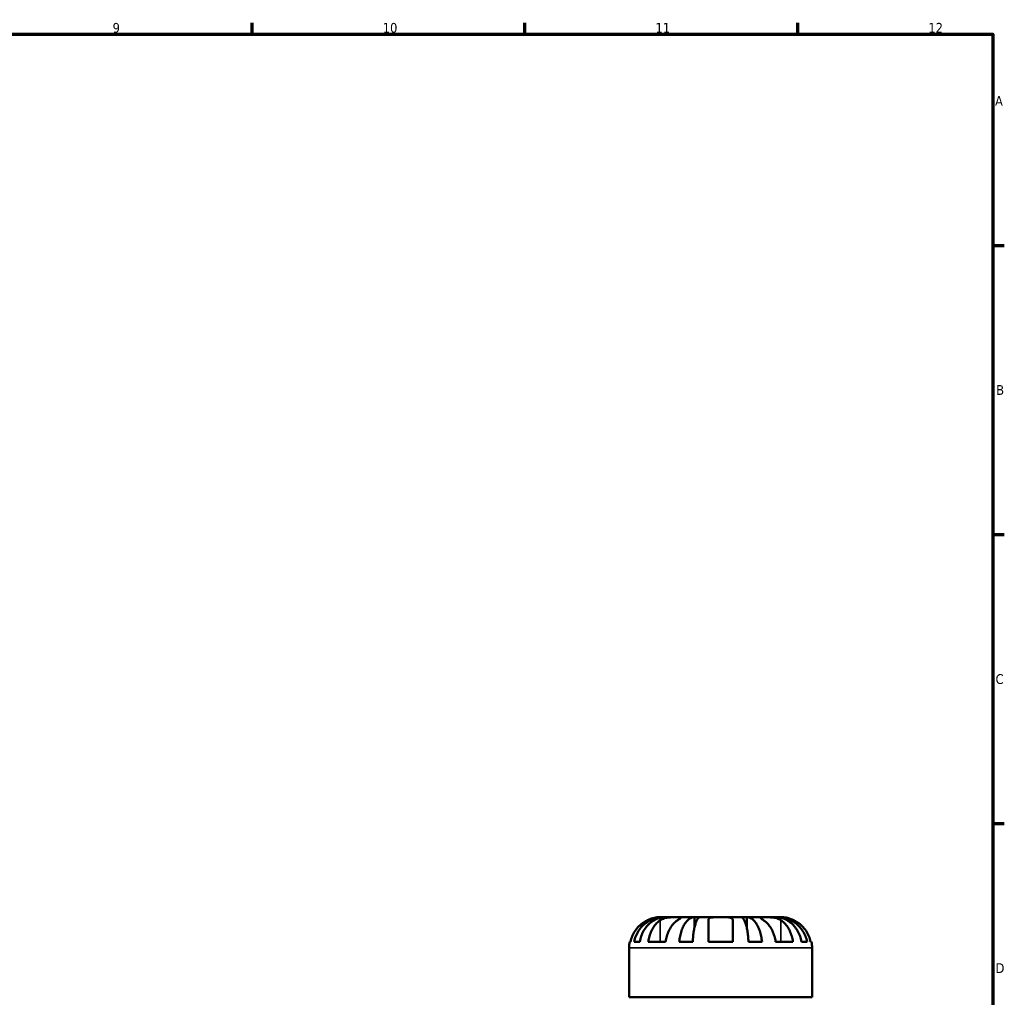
# Model space of a CAD drawing. Header units: millimetres. Extents: x 0 to 902, y 0 to 824.
# Tile 10 of 10: x 571 to 824, y 327 to 578. Entities that reach past the tile are written whole.
import ezdxf

# ---------------------------------------------------------------- set-up
doc = ezdxf.new("R2010")
doc.units = ezdxf.units.MM
for name, color, linetype, lineweight in [('Border (ISO)', 7, 'Continuous', 70), ('Visible (ISO)', 7, 'Continuous', 50), ('Visible Narrow (ISO)', 7, 'Continuous', 35)]:
    doc.layers.add(name, color=color, linetype=linetype, lineweight=lineweight)
doc.styles.add('Note Text (ISO)', font='tahoma.ttf')

# ---------------------------------------------------------------- blocks, each defined once
blk = doc.blocks.new('Borders Default Border')
at = {"layer": 'Border (ISO)'}
for p, q in [((630.75, 574), (630.75, 576.9)), ((700.83, 574), (700.83, 576.9)), ((770.92, 574), (770.92, 576.9)), ((821, 519.75), (823.9, 519.75)), ((821, 445.5), (823.9, 445.5)), ((821, 371.25), (823.9, 371.25))]:
    blk.add_line(p, q, dxfattribs=at)
at = {"layer": 'Border (ISO)', "flags": 128}
blk.add_lwpolyline([(20, 20), (20, 574), (821, 574), (821, 20), (20, 20)], dxfattribs=at)
at = {"layer": 'Border (ISO)', "color": 232, "true_color": 0xca0064, "char_height": 2.5, "attachment_point": 7, "style": 'Note Text (ISO)'}
for s, insert in [('9', (594.88, 574.35)), ('10', (664.29, 574.35)), ('11', (734.37, 574.4)), ('12', (804.46, 574.4)), ('A', (821.59, 555.62)), ('B', (821.89, 481.37)), ('C', (821.73, 407.08)), ('D', (821.73, 332.88))]:
    blk.add_mtext(s, dxfattribs=dict(at, insert=insert))

msp = doc.modelspace()

# ---------------------------------------------------------------- linework, layer by layer
at = {"layer": 'Visible (ISO)'}
for p, q in [((736.364, 347.219), (735.462, 347.219)), ((736.364, 347.219), (736.364, 347.187)), ((736.977, 347.219), (736.364, 347.219)), ((740.039, 347.219), (736.977, 347.219)), ((744.376, 347.219), (740.039, 347.219)), ((744.376, 347.219), (744.376, 344.574)), ((745.855, 347.219), (744.376, 347.219)), ((751.087, 347.219), (745.855, 347.219)), ((756.32, 347.219), (751.087, 347.219)), ((757.798, 347.219), (756.32, 347.219)), ((762.136, 347.219), (757.798, 347.219)), ((757.798, 347.219), (757.798, 344.574)), ((765.198, 347.219), (762.136, 347.219)), ((765.81, 347.219), (765.198, 347.219)), ((766.712, 347.219), (765.81, 347.219)), ((765.81, 347.219), (765.81, 347.187)), ((727.587, 326.639), (727.587, 339.344)), ((727.746, 340.919), (727.96, 340.919)), ((728.875, 340.919), (730.311, 340.919)), ((732.506, 340.919), (736.961, 340.919)), ((740.45, 340.919), (743.918, 340.919)), ((747.937, 340.919), (754.237, 340.919)), ((758.257, 340.919), (761.724, 340.919)), ((765.213, 340.919), (769.668, 340.919)), ((771.863, 340.919), (773.3, 340.919)), ((774.214, 340.919), (774.428, 340.919)), ((774.587, 326.639), (774.587, 339.344)), ((774.587, 326.639), (727.587, 326.639))]:
    msp.add_line(p, q, dxfattribs=at)
for centre, start, end in [((735.462, 339.344), 168.46304, 180), ((766.712, 339.344), 0, 11.53696)]:
    msp.add_arc(centre, 7.875, start, end, dxfattribs=at)
for points, knots in [([(728.875, 340.919), (728.975, 341.424), (729.125, 341.918), (729.481, 342.804), (729.721, 343.276), (730.291, 344.157), (730.622, 344.566), (731.288, 345.253), (731.685, 345.595), (732.54, 346.184), (732.998, 346.432), (733.87, 346.804), (734.365, 346.964), (735.376, 347.171), (735.892, 347.219), (736.364, 347.219)], [0.1494014, 0.1494014, 0.1494014, 0.1494014, 0.2913522, 0.2913522, 0.4371568, 0.4371568, 0.5829613, 0.5829613, 0.7289952, 0.7289952, 0.875029, 0.875029, 1.0214461, 1.0214461, 1.1678633, 1.1678633, 1.1678633, 1.1678633]), ([(736.977, 347.219), (736.556, 347.219), (736.097, 347.171), (735.197, 346.964), (734.757, 346.804), (733.981, 346.432), (733.573, 346.184), (732.812, 345.595), (732.459, 345.253), (731.866, 344.566), (731.572, 344.157), (731.064, 343.276), (730.85, 342.804), (730.534, 341.918), (730.4, 341.424), (730.311, 340.919)], [3.5085919, 3.5085919, 3.5085919, 3.5085919, 3.6550091, 3.6550091, 3.8014262, 3.8014262, 3.94746, 3.94746, 4.0934939, 4.0934939, 4.2392985, 4.2392985, 4.385103, 4.385103, 4.5270538, 4.5270538, 4.5270538, 4.5270538]), ([(735.462, 347.219), (735.462, 347.219), (735.435, 347.219), (735.326, 347.217), (735.24, 347.215), (734.951, 347.198), (734.71, 347.176), (734.198, 347.088), (733.953, 347.034), (733.431, 346.888), (733.16, 346.797), (732.694, 346.614), (732.501, 346.531), (732.312, 346.441)], [0, 0, 0, 0, 0.0712621, 0.0712621, 0.14674386, 0.14674386, 0.26523779, 0.26523779, 0.3552048, 0.3552048, 0.4448049, 0.4448049, 0.50788946, 0.50788946, 0.50788946, 0.50788946]), ([(735.584, 346.441), (735.67, 346.499), (735.762, 346.554), (736.017, 346.69), (736.189, 346.766), (736.562, 346.901), (736.763, 346.959), (737.262, 347.074), (737.563, 347.12), (738.259, 347.192), (738.647, 347.207), (739.395, 347.22), (739.744, 347.219), (740.039, 347.219)], [-0.50766593, -0.50766593, -0.50766593, -0.50766593, -0.46718991, -0.46718991, -0.40200215, -0.40200215, -0.33506637, -0.33506637, -0.24300458, -0.24300458, -0.12488859, -0.12488859, 0, 0, 0, 0]), ([(740.039, 347.219), (740.194, 347.219), (740.333, 347.219), (740.581, 347.218), (740.687, 347.216), (740.885, 347.204), (740.95, 347.189), (740.969, 347.124), (740.931, 347.077), (740.79, 346.959), (740.711, 346.901), (740.519, 346.766), (740.408, 346.69), (740.207, 346.554), (740.125, 346.499), (740.039, 346.441)], [0, 0, 0, 0, 0.06608139, 0.06608139, 0.13667451, 0.13667451, 0.23873403, 0.23873403, 0.33457773, 0.33457773, 0.40157847, 0.40157847, 0.46685307, 0.46685307, 0.50745344, 0.50745344, 0.50745344, 0.50745344]), ([(740.45, 340.919), (740.502, 341.424), (740.581, 341.918), (740.768, 342.804), (740.894, 343.276), (741.193, 344.157), (741.366, 344.566), (741.715, 345.253), (741.923, 345.595), (742.372, 346.184), (742.612, 346.432), (743.069, 346.804), (743.328, 346.964), (743.858, 347.171), (744.129, 347.219), (744.376, 347.219)], [0.1494014, 0.1494014, 0.1494014, 0.1494014, 0.2913522, 0.2913522, 0.4371568, 0.4371568, 0.5829613, 0.5829613, 0.7289952, 0.7289952, 0.875029, 0.875029, 1.0214461, 1.0214461, 1.1678633, 1.1678633, 1.1678633, 1.1678633]), ([(745.855, 347.219), (745.732, 347.219), (745.599, 347.171), (745.338, 346.964), (745.21, 346.804), (744.984, 346.432), (744.866, 346.184), (744.645, 345.595), (744.542, 345.253), (744.37, 344.566), (744.284, 344.157), (744.136, 343.276), (744.074, 342.804), (743.982, 341.918), (743.943, 341.424), (743.918, 340.919)], [3.5085919, 3.5085919, 3.5085919, 3.5085919, 3.6550091, 3.6550091, 3.8014262, 3.8014262, 3.94746, 3.94746, 4.0934939, 4.0934939, 4.2392985, 4.2392985, 4.385103, 4.385103, 4.5270538, 4.5270538, 4.5270538, 4.5270538]), ([(747.937, 346.441), (747.937, 346.503), (747.945, 346.562), (747.986, 346.698), (748.029, 346.771), (748.155, 346.902), (748.24, 346.959), (748.494, 347.074), (748.681, 347.12), (749.183, 347.192), (749.513, 347.207), (750.259, 347.22), (750.671, 347.219), (751.087, 347.219)], [-0.50816407, -0.50816407, -0.50816407, -0.50816407, -0.46460526, -0.46460526, -0.40154747, -0.40154747, -0.3356183, -0.3356183, -0.24286964, -0.24286964, -0.12490659, -0.12490659, 0, 0, 0, 0]), ([(751.087, 347.219), (751.306, 347.219), (751.525, 347.219), (751.969, 347.218), (752.192, 347.216), (752.778, 347.203), (753.112, 347.183), (753.589, 347.098), (753.755, 347.047), (753.981, 346.929), (754.056, 346.87), (754.169, 346.734), (754.206, 346.657), (754.233, 346.53), (754.237, 346.486), (754.237, 346.441)], [-2.17667965, -2.17667965, -2.17667965, -2.17667965, -2.11086653, -2.11086653, -2.04055216, -2.04055216, -1.91738302, -1.91738302, -1.82942275, -1.82942275, -1.76558177, -1.76558177, -1.70117883, -1.70117883, -1.66961913, -1.66961913, -1.66961913, -1.66961913]), ([(758.257, 340.919), (758.231, 341.424), (758.192, 341.918), (758.1, 342.804), (758.038, 343.276), (757.89, 344.157), (757.805, 344.566), (757.632, 345.253), (757.53, 345.595), (757.308, 346.184), (757.19, 346.432), (756.965, 346.804), (756.837, 346.964), (756.575, 347.171), (756.442, 347.219), (756.32, 347.219)], [0.1494014, 0.1494014, 0.1494014, 0.1494014, 0.2913522, 0.2913522, 0.4371568, 0.4371568, 0.5829613, 0.5829613, 0.7289952, 0.7289952, 0.875029, 0.875029, 1.0214461, 1.0214461, 1.1678633, 1.1678633, 1.1678633, 1.1678633]), ([(757.798, 347.219), (758.045, 347.219), (758.316, 347.171), (758.846, 346.964), (759.105, 346.804), (759.562, 346.432), (759.802, 346.184), (760.251, 345.595), (760.459, 345.253), (760.808, 344.566), (760.981, 344.157), (761.281, 343.276), (761.406, 342.804), (761.593, 341.918), (761.672, 341.424), (761.724, 340.919)], [3.5085921, 3.5085921, 3.5085921, 3.5085921, 3.6550093, 3.6550093, 3.8014264, 3.8014264, 3.9474602, 3.9474602, 4.0934941, 4.0934941, 4.2392987, 4.2392987, 4.3851032, 4.3851032, 4.527054, 4.527054, 4.527054, 4.527054]), ([(762.136, 346.441), (762.049, 346.499), (761.967, 346.554), (761.766, 346.69), (761.655, 346.766), (761.463, 346.901), (761.385, 346.959), (761.247, 347.074), (761.208, 347.12), (761.221, 347.192), (761.3, 347.207), (761.608, 347.22), (761.841, 347.219), (762.136, 347.219)], [-0.50766593, -0.50766593, -0.50766593, -0.50766593, -0.46718991, -0.46718991, -0.40200215, -0.40200215, -0.33506637, -0.33506637, -0.24300458, -0.24300458, -0.12488859, -0.12488859, 0, 0, 0, 0]), ([(762.136, 347.219), (762.291, 347.219), (762.463, 347.219), (762.845, 347.218), (763.056, 347.216), (763.596, 347.204), (763.931, 347.189), (764.587, 347.124), (764.9, 347.077), (765.411, 346.959), (765.612, 346.901), (765.985, 346.766), (766.156, 346.69), (766.412, 346.554), (766.504, 346.499), (766.59, 346.441)], [0, 0, 0, 0, 0.06608139, 0.06608139, 0.13667451, 0.13667451, 0.23873403, 0.23873403, 0.33457773, 0.33457773, 0.40157847, 0.40157847, 0.46685307, 0.46685307, 0.50745344, 0.50745344, 0.50745344, 0.50745344]), ([(771.863, 340.919), (771.774, 341.424), (771.64, 341.918), (771.324, 342.804), (771.11, 343.276), (770.603, 344.157), (770.308, 344.566), (769.715, 345.253), (769.362, 345.595), (768.601, 346.184), (768.193, 346.432), (767.417, 346.804), (766.977, 346.964), (766.077, 347.171), (765.618, 347.219), (765.198, 347.219)], [0.1494014, 0.1494014, 0.1494014, 0.1494014, 0.2913522, 0.2913522, 0.4371568, 0.4371568, 0.5829613, 0.5829613, 0.7289952, 0.7289952, 0.875029, 0.875029, 1.0214461, 1.0214461, 1.1678633, 1.1678633, 1.1678633, 1.1678633]), ([(765.81, 347.219), (766.282, 347.219), (766.798, 347.171), (767.809, 346.964), (768.304, 346.804), (769.176, 346.432), (769.634, 346.184), (770.489, 345.595), (770.886, 345.253), (771.552, 344.566), (771.883, 344.157), (772.454, 343.276), (772.693, 342.804), (773.049, 341.918), (773.2, 341.424), (773.3, 340.919)], [3.5085919, 3.5085919, 3.5085919, 3.5085919, 3.6550091, 3.6550091, 3.8014262, 3.8014262, 3.94746, 3.94746, 4.0934939, 4.0934939, 4.2392985, 4.2392985, 4.385103, 4.385103, 4.5270538, 4.5270538, 4.5270538, 4.5270538]), ([(769.862, 346.441), (769.731, 346.503), (769.599, 346.562), (769.273, 346.698), (769.081, 346.771), (768.692, 346.902), (768.497, 346.959), (768.048, 347.074), (767.806, 347.12), (767.323, 347.192), (767.105, 347.207), (766.795, 347.22), (766.712, 347.219), (766.712, 347.219)], [-0.50816407, -0.50816407, -0.50816407, -0.50816407, -0.46460526, -0.46460526, -0.40154747, -0.40154747, -0.3356183, -0.3356183, -0.24286964, -0.24286964, -0.12490659, -0.12490659, 0, 0, 0, 0]), ([(732.312, 346.441), (731.979, 346.283), (731.642, 346.094), (730.876, 345.586), (730.462, 345.243), (729.769, 344.554), (729.426, 344.146), (728.835, 343.266), (728.586, 342.794), (728.218, 341.911), (728.063, 341.421), (727.96, 340.919)], [3.89239507, 3.89239507, 3.89239507, 3.89239507, 3.99831093, 3.99831093, 4.14541915, 4.14541915, 4.2913159, 4.2913159, 4.43721264, 4.43721264, 4.57824766, 4.57824766, 4.57824766, 4.57824766]), ([(732.506, 340.919), (732.579, 341.421), (732.689, 341.911), (732.949, 342.794), (733.125, 343.266), (733.543, 344.146), (733.786, 344.554), (734.275, 345.243), (734.568, 345.586), (735.11, 346.094), (735.348, 346.283), (735.584, 346.441)], [0.14941001, 0.14941001, 0.14941001, 0.14941001, 0.29044502, 0.29044502, 0.43634177, 0.43634177, 0.58223851, 0.58223851, 0.72934673, 0.72934673, 0.83526259, 0.83526259, 0.83526259, 0.83526259]), ([(740.039, 346.441), (739.803, 346.283), (739.565, 346.094), (739.023, 345.586), (738.73, 345.243), (738.24, 344.554), (737.998, 344.146), (737.58, 343.266), (737.404, 342.794), (737.144, 341.911), (737.034, 341.421), (736.961, 340.919)], [3.8924012, 3.8924012, 3.8924012, 3.8924012, 3.99831706, 3.99831706, 4.14542528, 4.14542528, 4.29132202, 4.29132202, 4.43721877, 4.43721877, 4.57825378, 4.57825378, 4.57825378, 4.57825378]), ([(747.937, 340.919), (747.937, 341.421), (747.937, 341.911), (747.937, 342.794), (747.937, 343.266), (747.937, 344.146), (747.937, 344.554), (747.937, 345.243), (747.937, 345.586), (747.937, 346.094), (747.937, 346.283), (747.937, 346.441)], [0.14941001, 0.14941001, 0.14941001, 0.14941001, 0.29044502, 0.29044502, 0.43634177, 0.43634177, 0.58223851, 0.58223851, 0.72934673, 0.72934673, 0.83526259, 0.83526259, 0.83526259, 0.83526259]), ([(754.237, 346.441), (754.237, 346.283), (754.237, 346.094), (754.237, 345.586), (754.237, 345.243), (754.237, 344.554), (754.237, 344.146), (754.237, 343.266), (754.237, 342.794), (754.237, 341.911), (754.237, 341.421), (754.237, 340.919)], [3.89239525, 3.89239525, 3.89239525, 3.89239525, 3.99831111, 3.99831111, 4.14541932, 4.14541932, 4.29131607, 4.29131607, 4.43721281, 4.43721281, 4.57824783, 4.57824783, 4.57824783, 4.57824783]), ([(765.213, 340.919), (765.14, 341.421), (765.03, 341.911), (764.77, 342.794), (764.595, 343.266), (764.176, 344.146), (763.934, 344.554), (763.444, 345.243), (763.151, 345.586), (762.609, 346.094), (762.371, 346.283), (762.136, 346.441)], [0.14941001, 0.14941001, 0.14941001, 0.14941001, 0.29044502, 0.29044502, 0.43634177, 0.43634177, 0.58223851, 0.58223851, 0.72934673, 0.72934673, 0.83526259, 0.83526259, 0.83526259, 0.83526259]), ([(766.59, 346.441), (766.826, 346.283), (767.064, 346.094), (767.606, 345.586), (767.899, 345.243), (768.389, 344.554), (768.631, 344.146), (769.049, 343.266), (769.225, 342.794), (769.485, 341.911), (769.595, 341.421), (769.668, 340.919)], [3.89239525, 3.89239525, 3.89239525, 3.89239525, 3.99831111, 3.99831111, 4.14541932, 4.14541932, 4.29131607, 4.29131607, 4.43721281, 4.43721281, 4.57824783, 4.57824783, 4.57824783, 4.57824783]), ([(774.214, 340.919), (774.111, 341.421), (773.956, 341.911), (773.588, 342.794), (773.34, 343.266), (772.748, 344.146), (772.405, 344.554), (771.713, 345.243), (771.298, 345.586), (770.532, 346.094), (770.195, 346.283), (769.862, 346.441)], [0.14941001, 0.14941001, 0.14941001, 0.14941001, 0.29044502, 0.29044502, 0.43634177, 0.43634177, 0.58223851, 0.58223851, 0.72934673, 0.72934673, 0.83526259, 0.83526259, 0.83526259, 0.83526259])]:
    msp.add_open_spline(points, degree=3, knots=knots, dxfattribs=at)
at = {"layer": 'Visible Narrow (ISO)'}
for p, q in [((735.584, 346.165), (735.584, 341.195)), ((766.59, 346.165), (766.59, 341.195)), ((774.298, 339.344), (727.876, 339.344))]:
    msp.add_line(p, q, dxfattribs=at)

# ---------------------------------------------------------------- block references
msp.add_blockref('Borders Default Border', (0, 0))

doc.saveas('drawing.dxf')
